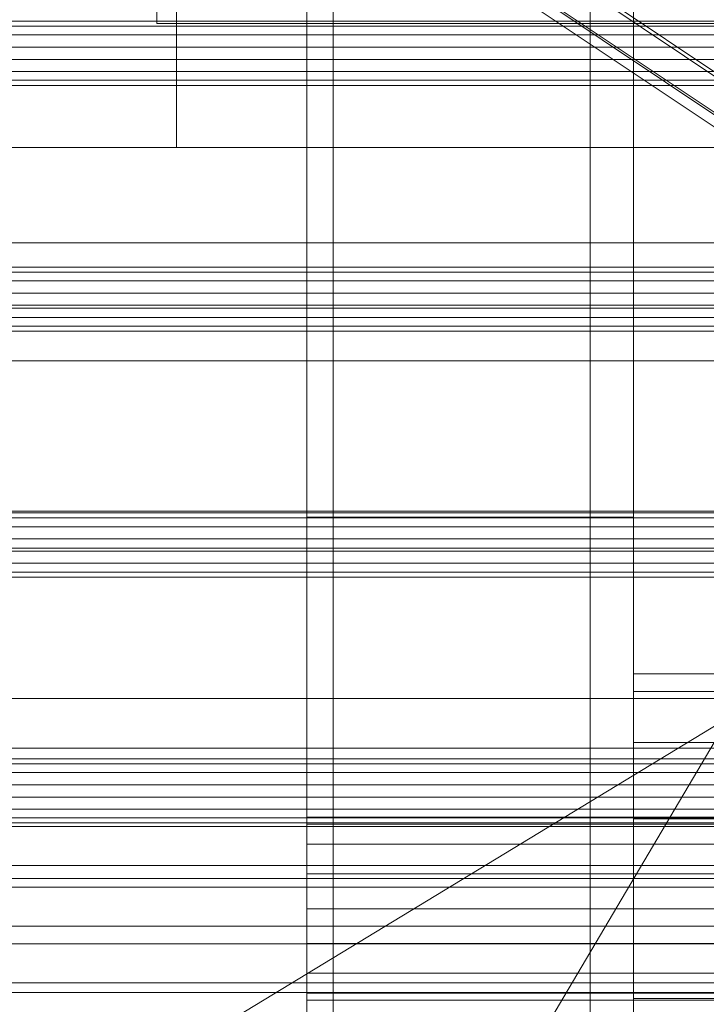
# Model space of a CAD drawing. Header units: millimetres. Extents: x -2233 to 65662, y -50530 to 6847.
# Tile 72 of 256: x -272 to -219, y -34886 to -34810. Entities that reach past the tile are written whole.
import ezdxf

# ---------------------------------------------------------------- set-up
doc = ezdxf.new("R2010")
doc.units = ezdxf.units.MM
for name, color, linetype, lineweight in [('COTAS_O', 1, 'Continuous', 0), ('frontal_C01', 7, 'Continuous', 0), ('frontal_C02', 7, 'Continuous', 0), ('frontal_C03', 7, 'Continuous', 0), ('frontal_C04', 7, 'Continuous', 0), ('frontal_C05', 7, 'Continuous', 0), ('frontal_mezcladora', 7, 'Continuous', 0), ('frontal_secador', 7, 'Continuous', 0)]:
    doc.layers.add(name, color=color, linetype=linetype, lineweight=lineweight)
doc.dimstyles.new('R19_100', dxfattribs={"dimtxt": 250, "dimasz": 150, "dimexe": 150, "dimexo": 80, "dimgap": 100, "dimtad": 1, "dimtih": 1, "dimtoh": 1, "dimdsep": 46, "dimcen": 0.09, "dimadec": 0, "dimazin": 0, "dimtfac": 1, "dimtdec": 4, "dimtofl": 0, "dimtmove": 0, "dimatfit": 3, "dimfxl": 1, "dimtolj": 1, "dimtzin": 0, "dimarcsym": 0})

# ---------------------------------------------------------------- blocks, each defined once
blk = doc.blocks.new('DIM_R32_41')
at = {"layer": 'COTAS_O'}
for p, q in [((-1850, -34800), (-1850, -35500)), ((-150, -34800), (-150, -35500)), ((-1850, -35500), (-1700, -35455)), ((-150, -35500), (-300, -35455)), ((-150, -35500), (-1850, -35500)), ((-1850, -35500), (-1700, -35545)), ((-150, -35500), (-300, -35545))]:
    blk.add_line(p, q, dxfattribs=at)
blk.add_text('1700 O', height=250, rotation=180, dxfattribs=at).set_placement((-1000, -35600))
blk = doc.blocks.new('DIM_R32_42')
at = {"layer": 'COTAS_O'}
for p, q in [((-650, -33700), (50, -33700)), ((50, -33700), (5, -33850)), ((50, -34900), (50, -33700)), ((50, -33700), (95, -33850)), ((50, -34900), (5, -34750)), ((50, -34900), (95, -34750)), ((-650, -34900), (50, -34900))]:
    blk.add_line(p, q, dxfattribs=at)
blk.add_text('1200 O', height=250, rotation=90, dxfattribs=at).set_placement((-50, -34300))
blk = doc.blocks.new('DIM_R32_43')
at = {"layer": 'COTAS_O'}
for p, q in [((-650, -34200), (-500, -34155)), ((650, -34200), (500, -34155)), ((-650, -34900), (-650, -34200)), ((-650, -34200), (650, -34200)), ((-650, -34200), (-500, -34245)), ((650, -34200), (500, -34245)), ((650, -34900), (650, -34200))]:
    blk.add_line(p, q, dxfattribs=at)
blk.add_text('1300 O', height=250, dxfattribs=at).set_placement((0, -34100))

msp = doc.modelspace()

# ---------------------------------------------------------------- linework, layer by layer
at = {"layer": 'frontal_C01'}
for p, q in [((-250, -33252.594), (-250, -35948.128)), ((-250, -35952.922), (-250, -33257.389)), ((-228.298, -34680.553), (-228.298, -34955.558)), ((-228.298, -34961.317), (-228.298, -34686.312)), ((-425, -34836.344), (425, -34836.344)), ((425, -34847.856), (-425, -34847.856)), ((425, -34850.682), (-425, -34850.682)), ((-425, -34862.194), (425, -34862.194))]:
    msp.add_line(p, q, dxfattribs=at)
at = {"layer": 'frontal_C02'}
for p, q in [((-250, -32921.727), (-250, -35767.183)), ((-250, -35771.953), (-250, -32926.497)), ((-359.326, -34720.537), (-175.016, -34843.792)), ((-359.83, -34723.173), (-175.521, -34846.427)), ((-355.584, -34722.71), (-171.275, -34845.965)), ((-359.341, -34724.456), (-175.032, -34847.71)), ((-357.893, -34724.298), (-173.584, -34847.553)), ((-228.298, -34746.19), (-228.298, -35036.685)), ((-228.298, -35042.415), (-228.298, -34751.921)), ((-446.358, -35250.643), (-186.358, -34810.643)), ((430, -34827.309), (-430, -34827.309)), ((430, -34832.309), (-430, -34832.309))]:
    msp.add_line(p, q, dxfattribs=at)
at = {"layer": 'frontal_C03'}
for p, q in [((-1422.787, -35595.6), (1407.213, -33876.74)), ((1250, -34810.324), (-1250, -34810.324)), ((1250, -34810.711), (-1250, -34810.711)), ((1250, -34811.376), (-1250, -34811.376)), ((-1250, -34812.309), (1250, -34812.309)), ((1250, -34813.251), (-1250, -34813.251)), ((1250, -34814.183), (-1250, -34814.183)), ((1250, -34814.849), (-1250, -34814.849)), ((1250, -34815.235), (-1250, -34815.235)), ((1250, -34829.158), (-1250, -34829.158)), ((1250, -34829.544), (-1250, -34829.544)), ((1250, -34830.21), (-1250, -34830.21)), ((-1250, -34831.143), (1250, -34831.143)), ((1250, -34832.084), (-1250, -34832.084)), ((1250, -34833.017), (-1250, -34833.017)), ((1250, -34833.683), (-1250, -34833.683)), ((1250, -34834.069), (-1250, -34834.069)), ((1250, -34847.992), (-1250, -34847.992)), ((1250, -34848.378), (-1250, -34848.378)), ((1250, -34849.044), (-1250, -34849.044)), ((-1250, -34849.977), (1250, -34849.977)), ((1250, -34850.918), (-1250, -34850.918)), ((1250, -34851.851), (-1250, -34851.851)), ((1250, -34852.517), (-1250, -34852.517)), ((1250, -34852.903), (-1250, -34852.903)), ((1250, -34866.826), (-1250, -34866.826)), ((1250, -34867.212), (-1250, -34867.212)), ((1250, -34867.878), (-1250, -34867.878)), ((-1250, -34868.81), (1250, -34868.81)), ((1250, -34869.752), (-1250, -34869.752)), ((1250, -34870.685), (-1250, -34870.685)), ((1250, -34871.35), (-1250, -34871.35)), ((1250, -34871.737), (-1250, -34871.737))]:
    msp.add_line(p, q, dxfattribs=at)
at = {"layer": 'frontal_C04'}
for p, q in [((-225, -35487.488), (-225, -34411.606)), ((-225, -34417.244), (-225, -35493.126)), ((-250, -35516.618), (-250, -34440.737)), ((-225, -34440.737), (-225, -35516.618)), ((-225, -35634.08), (-225, -34558.198)), ((-225, -34563.836), (-225, -35639.718)), ((-250, -34605.183), (-250, -35681.065)), ((-225, -34605.183), (-225, -35681.065)), ((-248, -35988), (-248, -34670.697)), ((-250, -34848.308), (-225, -34848.308)), ((-250, -34890.308), (-250, -34848.308)), ((-225, -34890.308), (-225, -34848.308)), ((-225, -34861.678), (-225, -34860.308)), ((225, -34860.308), (-225, -34860.308)), ((-225, -34865.58), (-225, -34861.678)), ((225, -34861.678), (-225, -34861.678)), ((-225, -34871.42), (-225, -34865.58)), ((225, -34865.58), (-225, -34865.58)), ((-250, -34871.841), (-250, -34871.308)), ((250, -34871.308), (-250, -34871.308)), ((-250, -34873.358), (-250, -34871.841)), ((250, -34871.841), (-250, -34871.841)), ((-225, -34878.308), (-225, -34871.42)), ((225, -34871.42), (-225, -34871.42)), ((-250, -34875.629), (-250, -34873.358)), ((250, -34873.358), (-250, -34873.358)), ((-250, -34878.308), (-250, -34875.629)), ((250, -34875.629), (-250, -34875.629)), ((-250, -34878.308), (-250, -34880.987)), ((-250, -34878.308), (250, -34878.308)), ((-225, -34878.308), (-225, -34885.197)), ((-225, -34878.308), (225, -34878.308)), ((-250, -34880.987), (-250, -34883.258)), ((250, -34880.987), (-250, -34880.987)), ((-250, -34883.258), (-250, -34884.775)), ((250, -34883.258), (-250, -34883.258)), ((-250, -34884.775), (-250, -34885.308)), ((250, -34884.775), (-250, -34884.775)), ((250, -34885.308), (-250, -34885.308)), ((-225, -34885.197), (-225, -34891.036)), ((225, -34885.197), (-225, -34885.197))]:
    msp.add_line(p, q, dxfattribs=at)
at = {"layer": 'frontal_C05'}
for p, q in [((-261.5, -34802.5), (-261.5, -34810.5)), ((-250, -34992), (-250, -34803.5)), ((-261.5, -34810.5), (-196.5, -34810.5)), ((-234.474, -34810.5), (-234.493, -34810.5)), ((-234.44, -34810.5), (-234.474, -34810.5)), ((-234.394, -34810.5), (-234.44, -34810.5)), ((-234.335, -34810.5), (-234.394, -34810.5)), ((-234.391, -34810.5), (-234.33, -34810.5)), ((-234.263, -34810.5), (-234.335, -34810.5)), ((-234.33, -34810.5), (-234.256, -34810.5)), ((-234.178, -34810.5), (-234.263, -34810.5)), ((-234.256, -34810.5), (-234.168, -34810.5)), ((-234.081, -34810.5), (-234.178, -34810.5)), ((-234.168, -34810.5), (-234.068, -34810.5)), ((-233.972, -34810.5), (-234.081, -34810.5)), ((-234.068, -34810.5), (-233.955, -34810.5)), ((-233.851, -34810.5), (-233.972, -34810.5)), ((-233.955, -34810.5), (-233.83, -34810.5)), ((-233.718, -34810.5), (-233.851, -34810.5)), ((-233.83, -34810.5), (-233.693, -34810.5)), ((-233.573, -34810.5), (-233.718, -34810.5)), ((-233.693, -34810.5), (-233.544, -34810.5)), ((-233.418, -34810.5), (-233.573, -34810.5)), ((-233.544, -34810.5), (-233.384, -34810.5)), ((-233.252, -34810.5), (-233.418, -34810.5)), ((-233.384, -34810.5), (-233.213, -34810.5)), ((-233.075, -34810.5), (-233.252, -34810.5)), ((-233.213, -34810.5), (-233.032, -34810.5)), ((-232.889, -34810.5), (-233.075, -34810.5)), ((-233.032, -34810.5), (-232.84, -34810.5)), ((-232.694, -34810.5), (-232.889, -34810.5)), ((-232.84, -34810.5), (-232.639, -34810.5)), ((-232.489, -34810.5), (-232.694, -34810.5)), ((-232.639, -34810.5), (-232.429, -34810.5)), ((-232.276, -34810.5), (-232.489, -34810.5)), ((-232.429, -34810.5), (-232.211, -34810.5)), ((-232.056, -34810.5), (-232.276, -34810.5)), ((-232.211, -34810.5), (-231.984, -34810.5)), ((-231.828, -34810.5), (-232.056, -34810.5)), ((-231.984, -34810.5), (-231.75, -34810.5)), ((-231.593, -34810.5), (-231.828, -34810.5)), ((-231.75, -34810.5), (-231.509, -34810.5)), ((-231.352, -34810.5), (-231.593, -34810.5)), ((-231.509, -34810.5), (-231.262, -34810.5)), ((-231.105, -34810.5), (-231.352, -34810.5)), ((-231.262, -34810.5), (-231.009, -34810.5)), ((-230.853, -34810.5), (-231.105, -34810.5)), ((-231.009, -34810.5), (-230.752, -34810.5)), ((-230.597, -34810.5), (-230.853, -34810.5)), ((-230.752, -34810.5), (-230.49, -34810.5)), ((-230.336, -34810.5), (-230.597, -34810.5)), ((-230.49, -34810.5), (-230.224, -34810.5)), ((-230.073, -34810.5), (-230.336, -34810.5)), ((-230.224, -34810.5), (-229.955, -34810.5)), ((-229.807, -34810.5), (-230.073, -34810.5)), ((-229.955, -34810.5), (-229.684, -34810.5)), ((-229.539, -34810.5), (-229.807, -34810.5)), ((-229.684, -34810.5), (-229.411, -34810.5)), ((-229.27, -34810.5), (-229.539, -34810.5)), ((-229.411, -34810.5), (-229.137, -34810.5)), ((-229, -34810.5), (-229.27, -34810.5)), ((-229.137, -34810.5), (-228.863, -34810.5)), ((-229, -34810.5), (-228.73, -34810.5)), ((-228.863, -34810.5), (-228.589, -34810.5)), ((-228.461, -34810.5), (-228.73, -34810.5)), ((-228.589, -34810.5), (-228.316, -34810.5)), ((-228.193, -34810.5), (-228.461, -34810.5)), ((-228.316, -34810.5), (-228.045, -34810.5)), ((-227.927, -34810.5), (-228.193, -34810.5)), ((-228.045, -34810.5), (-227.776, -34810.5)), ((-227.664, -34810.5), (-227.927, -34810.5)), ((-227.776, -34810.5), (-227.51, -34810.5)), ((-227.403, -34810.5), (-227.664, -34810.5)), ((-227.51, -34810.5), (-227.248, -34810.5)), ((-227.147, -34810.5), (-227.403, -34810.5)), ((-227.248, -34810.5), (-226.991, -34810.5)), ((-226.895, -34810.5), (-227.147, -34810.5)), ((-226.991, -34810.5), (-226.738, -34810.5)), ((-226.648, -34810.5), (-226.895, -34810.5)), ((-226.738, -34810.5), (-226.491, -34810.5)), ((-226.407, -34810.5), (-226.648, -34810.5)), ((-226.491, -34810.5), (-226.25, -34810.5)), ((-226.172, -34810.5), (-226.407, -34810.5)), ((-226.25, -34810.5), (-226.016, -34810.5)), ((-225.944, -34810.5), (-226.172, -34810.5)), ((-226.016, -34810.5), (-225.789, -34810.5)), ((-225.724, -34810.5), (-225.944, -34810.5)), ((-225.789, -34810.5), (-225.571, -34810.5)), ((-225.511, -34810.5), (-225.724, -34810.5)), ((-225.571, -34810.5), (-225.361, -34810.5)), ((-225.306, -34810.5), (-225.511, -34810.5)), ((-225.361, -34810.5), (-225.16, -34810.5)), ((-225.111, -34810.5), (-225.306, -34810.5)), ((-225.16, -34810.5), (-224.968, -34810.5)), ((-224.925, -34810.5), (-225.111, -34810.5)), ((-224.968, -34810.5), (-224.787, -34810.5)), ((-224.748, -34810.5), (-224.925, -34810.5)), ((-224.787, -34810.5), (-224.616, -34810.5)), ((-224.582, -34810.5), (-224.748, -34810.5)), ((-224.616, -34810.5), (-224.456, -34810.5)), ((-224.427, -34810.5), (-224.582, -34810.5)), ((-224.456, -34810.5), (-224.307, -34810.5)), ((-224.282, -34810.5), (-224.427, -34810.5)), ((-224.307, -34810.5), (-224.17, -34810.5)), ((-224.149, -34810.5), (-224.282, -34810.5)), ((-224.17, -34810.5), (-224.045, -34810.5)), ((-224.028, -34810.5), (-224.149, -34810.5)), ((-224.045, -34810.5), (-223.932, -34810.5)), ((-223.919, -34810.5), (-224.028, -34810.5)), ((-223.932, -34810.5), (-223.832, -34810.5)), ((-223.822, -34810.5), (-223.919, -34810.5)), ((-223.832, -34810.5), (-223.744, -34810.5)), ((-223.737, -34810.5), (-223.822, -34810.5)), ((-223.744, -34810.5), (-223.67, -34810.5)), ((-223.665, -34810.5), (-223.737, -34810.5)), ((-223.67, -34810.5), (-223.609, -34810.5)), ((-223.606, -34810.5), (-223.665, -34810.5)), ((-223.56, -34810.5), (-223.606, -34810.5)), ((-223.526, -34810.5), (-223.56, -34810.5)), ((-223.507, -34810.5), (-223.526, -34810.5))]:
    msp.add_line(p, q, dxfattribs=at)
at = {"layer": 'frontal_mezcladora'}
for p, q in [((-260, -34820), (-260, -34600)), ((-600, -34820), (600, -34820)), ((-320, -34820), (-260, -34820)), ((-600, -34875), (600, -34875))]:
    msp.add_line(p, q, dxfattribs=at)
at = {"layer": 'frontal_secador'}
for p, q in [((-1250, -34866), (1250, -34866)), ((-1250, -34872), (1250, -34872)), ((-1250, -34875), (1250, -34875)), ((1250, -34876), (-1250, -34876)), ((-1250, -34876.659), (1250, -34876.659)), ((1250, -34879.659), (-1250, -34879.659)), ((-1250, -34881), (1250, -34881)), ((1250, -34884), (-1250, -34884)), ((-1250, -34884.728), (1250, -34884.728))]:
    msp.add_line(p, q, dxfattribs=at)

# ---------------------------------------------------------------- dimensions: what is measured, and where the dimension line sits
at = {"layer": 'COTAS_O'}
for p1, p2, distance, picture, middle in [((-650, -34900), (-650, -33700), -700, 'DIM_R32_42', (50, -34300)), ((-650, -34900), (650, -34900), 700, 'DIM_R32_43', (0, -34200)), ((-150, -34800), (-1850, -34800), 700, 'DIM_R32_41', (-1000, -35500))]:
    dim = msp.add_aligned_dim(p1=p1, p2=p2, distance=distance, text='<> O', dimstyle='R19_100', dxfattribs=at)
    dim.commit()
    dim.dimension.update_dxf_attribs({"geometry": picture, "text_midpoint": middle})

doc.saveas('drawing.dxf')
